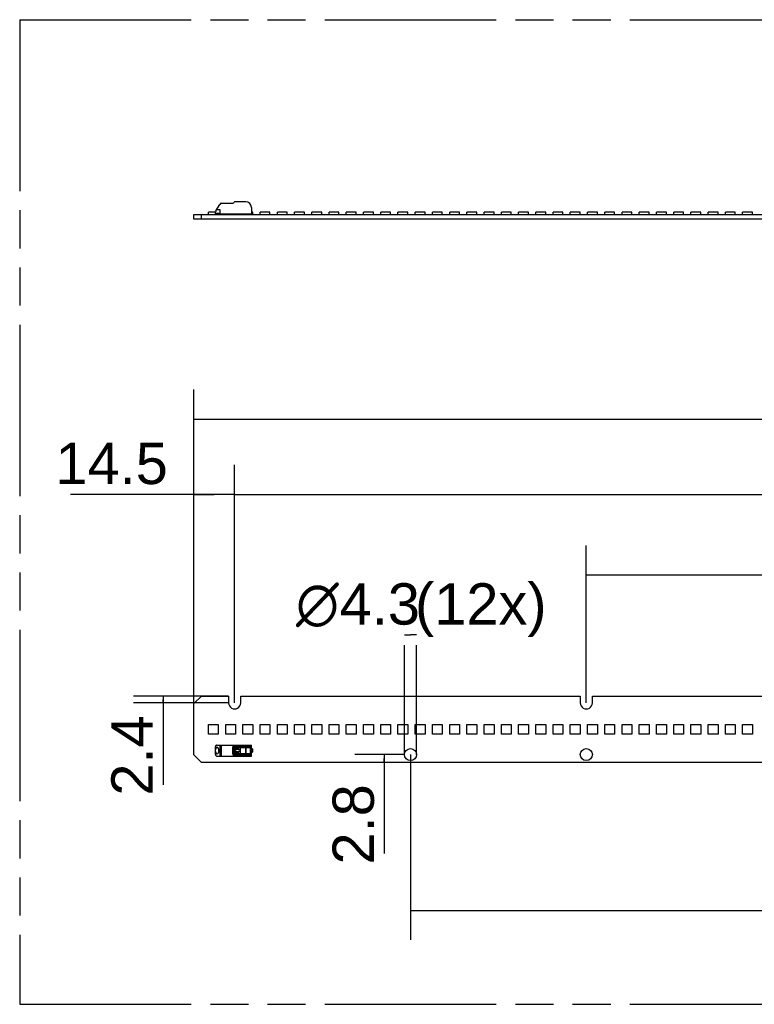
# Model space of a CAD drawing. Header units: millimetres. Extents: x 0 to 210, y 0 to 297.
# Tile 3 of 8: x 50 to 87, y 133 to 183. Entities that reach past the tile are written whole.
import ezdxf
from ezdxf.enums import TextEntityAlignment as Align

# ---------------------------------------------------------------- set-up
doc = ezdxf.new("R2010")
doc.units = ezdxf.units.MM
doc.header["$LTSCALE"] = 19.36
doc.linetypes.add('PHANTOM', pattern=[0.8, 0.45, -0.05, 0.1, -0.05, 0.1, -0.05])
doc.layers.get('0').update_dxf_attribs({"linetype": 'CONTINUOUS'})
doc.layers.add('DEFAULT_3', color=7, linetype='PHANTOM')
doc.layers.add('Z_DIM_2D', color=7, linetype='CONTINUOUS')
doc.styles.add('TEXTSTYLE_3', font='helveticaneueltw1g-ltcn.otf')
doc.styles.add('TEXTSTYLE_4', font='gdt', dxfattribs={"width": 0.7})
doc.dimstyles.new('DIMSTYLE_1', dxfattribs={"dimtxt": 2.1, "dimasz": 3.5, "dimexe": 1.5, "dimexo": 0, "dimgap": 0.525, "dimtad": 1, "dimdec": 3, "dimlfac": 7.000007, "dimdsep": 46, "dimtxsty": 'TEXTSTYLE_3', "dimblk": '_FILLED', "dimblk1": '_FILLED', "dimblk2": '_FILLED', "dimcen": 0.09, "dimclrt": 5, "dimadec": 0, "dimazin": 0, "dimtp": 0.2, "dimtm": 0.2, "dimtfac": 1, "dimtdec": 3, "dimtofl": 0, "dimtmove": 0, "dimatfit": 3, "dimldrblk": '_FILLED', "dimfxl": 0, "dimtolj": 1, "dimarcsym": 0})
doc.dimstyles.new('DIMSTYLE_2', dxfattribs={"dimtxt": 2.1, "dimasz": 3.5, "dimexe": 1.5, "dimexo": 0, "dimgap": 0.525, "dimtad": 1, "dimdec": 3, "dimlfac": 7.000007, "dimdsep": 46, "dimtxsty": 'TEXTSTYLE_3', "dimblk": '_FILLED', "dimblk1": '_FILLED', "dimblk2": '_FILLED', "dimcen": 0.09, "dimclrt": 5, "dimadec": 0, "dimazin": 0, "dimtp": 0.5, "dimtm": 0.5, "dimtfac": 1, "dimtdec": 3, "dimtofl": 0, "dimtmove": 0, "dimatfit": 3, "dimldrblk": '_FILLED', "dimfxl": 0, "dimtolj": 1, "dimarcsym": 0})
doc.dimstyles.new('DIMSTYLE_3', dxfattribs={"dimtxt": 2.1, "dimasz": 3.5, "dimexe": 1.5, "dimexo": 0, "dimgap": 0.525, "dimtad": 1, "dimdec": 3, "dimlfac": 7.000007, "dimdsep": 46, "dimtxsty": 'TEXTSTYLE_3', "dimblk": '_FILLED', "dimblk1": '_FILLED', "dimblk2": '_FILLED', "dimcen": 0.09, "dimclrt": 5, "dimadec": 0, "dimazin": 0, "dimtp": 0.8, "dimtm": 0.8, "dimtfac": 1, "dimtdec": 3, "dimtofl": 0, "dimtmove": 0, "dimatfit": 3, "dimldrblk": '_FILLED', "dimfxl": 0, "dimtolj": 1, "dimarcsym": 0})
doc.dimstyles.new('DIMSTYLE_4', dxfattribs={"dimtxt": 2.1, "dimasz": 3.5, "dimexe": 1.5, "dimexo": 0, "dimgap": 0.525, "dimtad": 1, "dimdec": 3, "dimlfac": 7.000007, "dimdsep": 46, "dimtxsty": 'TEXTSTYLE_3', "dimblk": '_FILLED', "dimblk1": '_FILLED', "dimblk2": '_FILLED', "dimcen": 0.09, "dimclrt": 5, "dimadec": 0, "dimazin": 0, "dimtp": 0.1, "dimtm": 0.1, "dimtfac": 1, "dimtdec": 3, "dimtofl": 0, "dimtmove": 0, "dimatfit": 3, "dimldrblk": '_FILLED', "dimfxl": 0, "dimtolj": 1, "dimarcsym": 0})

# ---------------------------------------------------------------- blocks, each defined once
blk = doc.blocks.new('*D3')
at = {"layer": 'Z_DIM_2D', "color": 2, "linetype": 'Continuous'}
for p, q in [((78.899, 147.988), (78.899, 155.985)), ((118.899, 147.988), (118.899, 155.985)), ((78.899, 154.485), (98.899, 154.485)), ((118.899, 154.485), (98.899, 154.485))]:
    blk.add_line(p, q, dxfattribs=at)
at = {"layer": 'Z_DIM_2D', "color": 5, "linetype": 'Continuous', "style": 'TEXTSTYLE_3'}
blk.add_text('280', height=2.1, dxfattribs=at).set_placement((98.899, 155.01), align=Align.CENTER)
blk = doc.blocks.new('_FILLED')
at = {"color": 0, "linetype": 'ByBlock'}
blk.add_solid([(0, 0), (-1, 0.125), (-1, -0.125)], dxfattribs=at)
blk = doc.blocks.new('_NONE')
blk = doc.blocks.new('*D4')
at = {"layer": 'Z_DIM_2D', "color": 2, "linetype": 'Continuous'}
for p, q in [((61.042, 147.988), (61.042, 160.072)), ((136.756, 147.988), (136.756, 160.072)), ((61.042, 158.572), (98.899, 158.572)), ((136.756, 158.572), (98.899, 158.572))]:
    blk.add_line(p, q, dxfattribs=at)
at = {"layer": 'Z_DIM_2D', "color": 5, "linetype": 'Continuous', "style": 'TEXTSTYLE_3'}
blk.add_text('530', height=2.1, dxfattribs=at).set_placement((98.899, 159.097), align=Align.CENTER)
blk = doc.blocks.new('*D5')
at = {"layer": 'Z_DIM_2D', "color": 2, "linetype": 'Continuous'}
for p, q in [((58.97, 147.948), (58.97, 163.893)), ((138.827, 147.948), (138.827, 163.893)), ((58.97, 162.393), (98.899, 162.393)), ((138.827, 162.393), (98.899, 162.393))]:
    blk.add_line(p, q, dxfattribs=at)
at = {"layer": 'Z_DIM_2D', "color": 5, "linetype": 'Continuous', "style": 'TEXTSTYLE_3'}
blk.add_text('559', height=2.1, dxfattribs=at).set_placement((98.899, 162.918), align=Align.CENTER)
blk = doc.blocks.new('*D6')
at = {"layer": 'Z_DIM_2D', "color": 2, "linetype": 'Continuous'}
for p, q in [((58.97, 147.948), (58.97, 160.072)), ((61.042, 147.988), (61.042, 160.072)), ((60.006, 158.572), (52.714, 158.572)), ((58.97, 158.572), (60.006, 158.572)), ((61.042, 158.572), (60.006, 158.572))]:
    blk.add_line(p, q, dxfattribs=at)
at = {"layer": 'Z_DIM_2D', "color": 5, "linetype": 'Continuous', "style": 'TEXTSTYLE_3'}
blk.add_text('14.5', height=2.1, dxfattribs=at).set_placement((57.651, 159.097), align=Align.RIGHT)
blk = doc.blocks.new('*D7')
at = {"layer": 'Z_DIM_2D', "color": 2, "linetype": 'Continuous'}
for p, q in [((60.734, 148.331), (55.905, 148.331)), ((57.405, 148.331), (57.405, 148.16)), ((57.405, 147.988), (57.405, 148.16)), ((57.405, 148.16), (57.405, 143.826)), ((60.734, 147.988), (55.905, 147.988))]:
    blk.add_line(p, q, dxfattribs=at)
at = {"layer": 'Z_DIM_2D', "color": 5, "linetype": 'Continuous', "style": 'TEXTSTYLE_3'}
blk.add_text('2.4', height=2.1, rotation=90, dxfattribs=at).set_placement((56.88, 147.352), align=Align.RIGHT)
blk = doc.blocks.new('*D8')
at = {"layer": 'Z_DIM_2D', "color": 2, "linetype": 'Continuous'}
for p, q in [((69.663, 145.36), (67.14, 145.36)), ((68.64, 145.36), (68.64, 145.16)), ((68.64, 144.96), (68.64, 145.16)), ((68.64, 145.16), (68.64, 140.33))]:
    blk.add_line(p, q, dxfattribs=at)
at = {"layer": 'Z_DIM_2D', "color": 5, "linetype": 'Continuous', "style": 'TEXTSTYLE_3'}
blk.add_text('2.8', height=2.1, rotation=90, dxfattribs=at).set_placement((68.115, 143.856), align=Align.RIGHT)
blk = doc.blocks.new('*D10')
at = {"layer": 'Z_DIM_2D', "color": 2, "linetype": 'Continuous'}
for p, q in [((69.97, 145.36), (69.97, 135.951)), ((127.827, 145.36), (127.827, 135.951)), ((69.97, 137.451), (98.899, 137.451)), ((127.827, 137.451), (98.899, 137.451))]:
    blk.add_line(p, q, dxfattribs=at)
at = {"layer": 'Z_DIM_2D', "color": 5, "linetype": 'Continuous', "style": 'TEXTSTYLE_3'}
blk.add_text('405', height=2.1, dxfattribs=at).set_placement((98.899, 137.976), align=Align.CENTER)
blk = doc.blocks.new('*D14')
at = {"layer": 'Z_DIM_2D', "color": 2, "linetype": 'Continuous'}
for p, q in [((69.663, 151.436), (69.97, 151.436)), ((70.277, 151.436), (69.97, 151.436)), ((69.663, 145.36), (69.663, 150.911)), ((70.277, 145.36), (70.277, 150.911))]:
    blk.add_line(p, q, dxfattribs=at)
at = {"layer": 'Z_DIM_2D', "color": 5, "linetype": 'Continuous'}
for s, style, p in [('4.3', 'TEXTSTYLE_3', (68.412, 151.961)), (' (12x)', 'TEXTSTYLE_3', (73.133, 151.961)), ('n', 'TEXTSTYLE_4', (65.249, 151.961))]:
    blk.add_text(s, height=2.1, dxfattribs=dict(at, style=style)).set_placement(p, align=Align.CENTER)

msp = doc.modelspace()

# ---------------------------------------------------------------- linework, layer by layer
at = {"color": 7, "linetype": 'Continuous'}
for p, q in [((60.09167, 172.96807), (60.28452, 173.30211)), ((60.30588, 173.02354), (60.12369, 173.02354)), ((60.30588, 172.81283), (60.30588, 173.02354)), ((60.37731, 173.35568), (60.96081, 173.35568)), ((61.00205, 173.39854), (60.98556, 173.36997)), ((61.60588, 173.43425), (61.06391, 173.43425)), ((61.8916, 173.14854), (61.8916, 172.81283)), ((58.97017, 172.5554), (58.97017, 172.79111)), ((58.97017, 172.79111), (138.82723, 172.79111)), ((138.82723, 172.5554), (58.97017, 172.5554)), ((59.35413, 172.5554), (59.35413, 172.79111)), ((59.71195, 172.79111), (59.71195, 172.90568)), ((60.07731, 172.90568), (59.71195, 172.90568)), ((60.07731, 172.84854), (60.07731, 172.9145)), ((60.07731, 172.84854), (60.30588, 172.84854)), ((60.07731, 172.81283), (60.07731, 172.83426)), ((60.07731, 172.83426), (60.30588, 172.83426)), ((60.07731, 172.81283), (60.09903, 172.79111)), ((60.21195, 172.83426), (60.21195, 172.84854)), ((60.30588, 172.81283), (61.8916, 172.81283)), ((60.66596, 172.79943), (60.69469, 172.81283)), ((61.08695, 172.79111), (61.08695, 172.81283)), ((61.46195, 172.79111), (61.46195, 172.81283)), ((61.96195, 172.90568), (61.8916, 172.90568)), ((61.8916, 172.83426), (61.94874, 172.83426)), ((61.92702, 172.79111), (61.94874, 172.81283)), ((61.94874, 172.83426), (61.94874, 172.81283)), ((61.96195, 172.79111), (61.96195, 172.90568)), ((62.33695, 172.79111), (62.33695, 172.90568)), ((62.83695, 172.90568), (62.33695, 172.90568)), ((62.83695, 172.79111), (62.83695, 172.90568)), ((63.21195, 172.79111), (63.21195, 172.90568)), ((63.71195, 172.90568), (63.21195, 172.90568)), ((63.71195, 172.79111), (63.71195, 172.90568)), ((64.08695, 172.79111), (64.08695, 172.90568)), ((64.58695, 172.90568), (64.08695, 172.90568)), ((64.58695, 172.79111), (64.58695, 172.90568)), ((64.96195, 172.79111), (64.96195, 172.90568)), ((65.46195, 172.90568), (64.96195, 172.90568)), ((65.46195, 172.79111), (65.46195, 172.90568)), ((65.83695, 172.79111), (65.83695, 172.90568)), ((66.33695, 172.90568), (65.83695, 172.90568)), ((66.33695, 172.79111), (66.33695, 172.90568)), ((66.71195, 172.79111), (66.71195, 172.90568)), ((67.21195, 172.90568), (66.71195, 172.90568)), ((67.21195, 172.79111), (67.21195, 172.90568)), ((67.58695, 172.79111), (67.58695, 172.90568)), ((68.08695, 172.90568), (67.58695, 172.90568)), ((68.08695, 172.79111), (68.08695, 172.90568)), ((68.46195, 172.79111), (68.46195, 172.90568)), ((68.96195, 172.90568), (68.46195, 172.90568)), ((68.96195, 172.79111), (68.96195, 172.90568)), ((69.33694, 172.79111), (69.33694, 172.90568)), ((69.83694, 172.90568), (69.33694, 172.90568)), ((69.83694, 172.79111), (69.83694, 172.90568)), ((70.21194, 172.79111), (70.21194, 172.90568)), ((70.71194, 172.90568), (70.21194, 172.90568)), ((70.71194, 172.79111), (70.71194, 172.90568)), ((71.08694, 172.79111), (71.08694, 172.90568)), ((71.58694, 172.90568), (71.08694, 172.90568)), ((71.58694, 172.79111), (71.58694, 172.90568)), ((71.96194, 172.79111), (71.96194, 172.90568)), ((72.46194, 172.90568), (71.96194, 172.90568)), ((72.46194, 172.79111), (72.46194, 172.90568)), ((72.83694, 172.79111), (72.83694, 172.90568)), ((73.33694, 172.90568), (72.83694, 172.90568)), ((73.33694, 172.79111), (73.33694, 172.90568)), ((73.71194, 172.79111), (73.71194, 172.90568)), ((74.21194, 172.90568), (73.71194, 172.90568)), ((74.21194, 172.79111), (74.21194, 172.90568)), ((74.58694, 172.79111), (74.58694, 172.90568)), ((75.08694, 172.90568), (74.58694, 172.90568)), ((75.08694, 172.79111), (75.08694, 172.90568)), ((75.46194, 172.79111), (75.46194, 172.90568)), ((75.96194, 172.90568), (75.46194, 172.90568)), ((75.96194, 172.79111), (75.96194, 172.90568)), ((76.33694, 172.79111), (76.33694, 172.90568)), ((76.83694, 172.90568), (76.33694, 172.90568)), ((76.83694, 172.79111), (76.83694, 172.90568)), ((77.21194, 172.79111), (77.21194, 172.90568)), ((77.71194, 172.90568), (77.21194, 172.90568)), ((77.71194, 172.79111), (77.71194, 172.90568)), ((78.08694, 172.79111), (78.08694, 172.90568)), ((78.58694, 172.90568), (78.08694, 172.90568)), ((78.58694, 172.79111), (78.58694, 172.90568)), ((78.96194, 172.79111), (78.96194, 172.90568)), ((79.46193, 172.90568), (78.96194, 172.90568)), ((79.46193, 172.79111), (79.46193, 172.90568)), ((79.83693, 172.79111), (79.83693, 172.90568)), ((80.33693, 172.90568), (79.83693, 172.90568)), ((80.33693, 172.79111), (80.33693, 172.90568)), ((80.71193, 172.79111), (80.71193, 172.90568)), ((81.21193, 172.90568), (80.71193, 172.90568)), ((81.21193, 172.79111), (81.21193, 172.90568)), ((81.58693, 172.79111), (81.58693, 172.90568)), ((82.08693, 172.90568), (81.58693, 172.90568)), ((82.08693, 172.79111), (82.08693, 172.90568)), ((82.46193, 172.79111), (82.46193, 172.90568)), ((82.96193, 172.90568), (82.46193, 172.90568)), ((82.96193, 172.79111), (82.96193, 172.90568)), ((83.33693, 172.79111), (83.33693, 172.90568)), ((83.83693, 172.90568), (83.33693, 172.90568)), ((83.83693, 172.79111), (83.83693, 172.90568)), ((84.21193, 172.79111), (84.21193, 172.90568)), ((84.71193, 172.90568), (84.21193, 172.90568)), ((84.71193, 172.79111), (84.71193, 172.90568)), ((85.08693, 172.79111), (85.08693, 172.90568)), ((85.58693, 172.90568), (85.08693, 172.90568)), ((85.58693, 172.79111), (85.58693, 172.90568)), ((85.96193, 172.79111), (85.96193, 172.90568)), ((86.46193, 172.90568), (85.96193, 172.90568)), ((86.46193, 172.79111), (86.46193, 172.90568)), ((86.83693, 172.79111), (86.83693, 172.90568)), ((87.33693, 172.90568), (86.83693, 172.90568)), ((87.33693, 172.79111), (87.33693, 172.90568)), ((59.35322, 148.33124), (58.97017, 147.94819)), ((59.35322, 148.33124), (60.73445, 148.33124)), ((60.73445, 148.33124), (60.73445, 147.98839)), ((61.34874, 147.98839), (61.34874, 148.33124)), ((61.34874, 148.33124), (78.59158, 148.33124)), ((78.59158, 148.33124), (78.59158, 147.98839)), ((79.20586, 147.98839), (79.20586, 148.33124)), ((79.20586, 148.33124), (96.4487, 148.33124)), ((58.97017, 145.34378), (58.97017, 147.94819)), ((59.71195, 146.39553), (59.71195, 146.89553)), ((59.71195, 146.89553), (60.21195, 146.89553)), ((60.21195, 146.89553), (60.21195, 146.39553)), ((60.58695, 146.39553), (60.58695, 146.89553)), ((60.58695, 146.89553), (61.08695, 146.89553)), ((61.08695, 146.89553), (61.08695, 146.39553)), ((61.46195, 146.39553), (61.46195, 146.89553)), ((61.46195, 146.89553), (61.96195, 146.89553)), ((61.96195, 146.89553), (61.96195, 146.39553)), ((62.33695, 146.39553), (62.33695, 146.89553)), ((62.33695, 146.89553), (62.83695, 146.89553)), ((62.83695, 146.89553), (62.83695, 146.39553)), ((63.21195, 146.39553), (63.21195, 146.89553)), ((63.21195, 146.89553), (63.71195, 146.89553)), ((63.71195, 146.89553), (63.71195, 146.39553)), ((64.08695, 146.39553), (64.08695, 146.89553)), ((64.08695, 146.89553), (64.58695, 146.89553)), ((64.58695, 146.89553), (64.58695, 146.39553)), ((64.96195, 146.39553), (64.96195, 146.89553)), ((64.96195, 146.89553), (65.46195, 146.89553)), ((65.46195, 146.89553), (65.46195, 146.39553)), ((65.83695, 146.39553), (65.83695, 146.89553)), ((65.83695, 146.89553), (66.33695, 146.89553)), ((66.33695, 146.89553), (66.33695, 146.39553)), ((66.71195, 146.39553), (66.71195, 146.89553)), ((66.71195, 146.89553), (67.21195, 146.89553)), ((67.21195, 146.89553), (67.21195, 146.39553)), ((67.58695, 146.39553), (67.58695, 146.89553)), ((67.58695, 146.89553), (68.08695, 146.89553)), ((68.08695, 146.89553), (68.08695, 146.39553)), ((68.46195, 146.39553), (68.46195, 146.89553)), ((68.46195, 146.89553), (68.96195, 146.89553)), ((68.96195, 146.89553), (68.96195, 146.39553)), ((69.33694, 146.39553), (69.33694, 146.89553)), ((69.33694, 146.89553), (69.83694, 146.89553)), ((69.83694, 146.89553), (69.83694, 146.39553)), ((70.21194, 146.39553), (70.21194, 146.89553)), ((70.21194, 146.89553), (70.71194, 146.89553)), ((70.71194, 146.89553), (70.71194, 146.39553)), ((71.08694, 146.39553), (71.08694, 146.89553)), ((71.08694, 146.89553), (71.58694, 146.89553)), ((71.58694, 146.89553), (71.58694, 146.39553)), ((71.96194, 146.39553), (71.96194, 146.89553)), ((71.96194, 146.89553), (72.46194, 146.89553)), ((72.46194, 146.89553), (72.46194, 146.39553)), ((72.83694, 146.39553), (72.83694, 146.89553)), ((72.83694, 146.89553), (73.33694, 146.89553)), ((73.33694, 146.89553), (73.33694, 146.39553)), ((73.71194, 146.39553), (73.71194, 146.89553)), ((73.71194, 146.89553), (74.21194, 146.89553)), ((74.21194, 146.89553), (74.21194, 146.39553)), ((74.58694, 146.39553), (74.58694, 146.89553)), ((74.58694, 146.89553), (75.08694, 146.89553)), ((75.08694, 146.89553), (75.08694, 146.39553)), ((75.46194, 146.39553), (75.46194, 146.89553)), ((75.46194, 146.89553), (75.96194, 146.89553)), ((75.96194, 146.89553), (75.96194, 146.39553)), ((76.33694, 146.39553), (76.33694, 146.89553)), ((76.33694, 146.89553), (76.83694, 146.89553)), ((76.83694, 146.89553), (76.83694, 146.39553)), ((77.21194, 146.39553), (77.21194, 146.89553)), ((77.21194, 146.89553), (77.71194, 146.89553)), ((77.71194, 146.89553), (77.71194, 146.39553)), ((78.08694, 146.39553), (78.08694, 146.89553)), ((78.08694, 146.89553), (78.58694, 146.89553)), ((78.58694, 146.89553), (78.58694, 146.39553)), ((78.96194, 146.39553), (78.96194, 146.89553)), ((78.96194, 146.89553), (79.46193, 146.89553)), ((79.46193, 146.89553), (79.46193, 146.39553)), ((79.83693, 146.39553), (79.83693, 146.89553)), ((79.83693, 146.89553), (80.33693, 146.89553)), ((80.33693, 146.89553), (80.33693, 146.39553)), ((80.71193, 146.39553), (80.71193, 146.89553)), ((80.71193, 146.89553), (81.21193, 146.89553)), ((81.21193, 146.89553), (81.21193, 146.39553)), ((81.58693, 146.39553), (81.58693, 146.89553)), ((81.58693, 146.89553), (82.08693, 146.89553)), ((82.08693, 146.89553), (82.08693, 146.39553)), ((82.46193, 146.39553), (82.46193, 146.89553)), ((82.46193, 146.89553), (82.96193, 146.89553)), ((82.96193, 146.89553), (82.96193, 146.39553)), ((83.33693, 146.39553), (83.33693, 146.89553)), ((83.33693, 146.89553), (83.83693, 146.89553)), ((83.83693, 146.89553), (83.83693, 146.39553)), ((84.21193, 146.39553), (84.21193, 146.89553)), ((84.21193, 146.89553), (84.71193, 146.89553)), ((84.71193, 146.89553), (84.71193, 146.39553)), ((85.08693, 146.39553), (85.08693, 146.89553)), ((85.08693, 146.89553), (85.58693, 146.89553)), ((85.58693, 146.89553), (85.58693, 146.39553)), ((85.96193, 146.39553), (85.96193, 146.89553)), ((85.96193, 146.89553), (86.46193, 146.89553)), ((86.46193, 146.89553), (86.46193, 146.39553)), ((86.83693, 146.39553), (86.83693, 146.89553)), ((86.83693, 146.89553), (87.33693, 146.89553)), ((87.33693, 146.89553), (87.33693, 146.39553)), ((60.21195, 146.39553), (59.71195, 146.39553)), ((61.08695, 146.39553), (60.58695, 146.39553)), ((61.96195, 146.39553), (61.46195, 146.39553)), ((62.83695, 146.39553), (62.33695, 146.39553)), ((63.71195, 146.39553), (63.21195, 146.39553)), ((64.58695, 146.39553), (64.08695, 146.39553)), ((65.46195, 146.39553), (64.96195, 146.39553)), ((66.33695, 146.39553), (65.83695, 146.39553)), ((67.21195, 146.39553), (66.71195, 146.39553)), ((68.08695, 146.39553), (67.58695, 146.39553)), ((68.96195, 146.39553), (68.46195, 146.39553)), ((69.83694, 146.39553), (69.33694, 146.39553)), ((70.71194, 146.39553), (70.21194, 146.39553)), ((71.58694, 146.39553), (71.08694, 146.39553)), ((72.46194, 146.39553), (71.96194, 146.39553)), ((73.33694, 146.39553), (72.83694, 146.39553)), ((74.21194, 146.39553), (73.71194, 146.39553)), ((75.08694, 146.39553), (74.58694, 146.39553)), ((75.96194, 146.39553), (75.46194, 146.39553)), ((76.83694, 146.39553), (76.33694, 146.39553)), ((77.71194, 146.39553), (77.21194, 146.39553)), ((78.58694, 146.39553), (78.08694, 146.39553)), ((79.46193, 146.39553), (78.96194, 146.39553)), ((80.33693, 146.39553), (79.83693, 146.39553)), ((81.21193, 146.39553), (80.71193, 146.39553)), ((82.08693, 146.39553), (81.58693, 146.39553)), ((82.96193, 146.39553), (82.46193, 146.39553)), ((83.83693, 146.39553), (83.33693, 146.39553)), ((84.71193, 146.39553), (84.21193, 146.39553)), ((85.58693, 146.39553), (85.08693, 146.39553)), ((86.46193, 146.39553), (85.96193, 146.39553)), ((87.33693, 146.39553), (86.83693, 146.39553)), ((60.07731, 145.36264), (60.07731, 145.7764)), ((60.11457, 145.84553), (61.8916, 145.84553)), ((60.94874, 145.38125), (60.94874, 145.75267)), ((60.97731, 145.78124), (61.8916, 145.78124)), ((61.00588, 145.78124), (61.00588, 145.35267)), ((61.0333, 145.40982), (61.0333, 145.7241)), ((61.0333, 145.7241), (61.87731, 145.7241)), ((61.13744, 145.65753), (61.13744, 145.7241)), ((61.14855, 145.7241), (61.14855, 145.63391)), ((61.14855, 145.50001), (61.14855, 145.40982)), ((61.21988, 145.7241), (61.21988, 145.63411)), ((61.22017, 145.74553), (61.22017, 145.78124)), ((61.77731, 145.74553), (61.22017, 145.74553)), ((61.23694, 145.65942), (61.23694, 145.7241)), ((61.31518, 145.7241), (61.31518, 145.40982)), ((61.77731, 145.74553), (61.77731, 145.78124)), ((61.84874, 145.40982), (61.84874, 145.7241)), ((61.8916, 145.28839), (61.8916, 145.84553)), ((61.94874, 145.65267), (61.8916, 145.65267)), ((61.94874, 145.65267), (61.94874, 145.48124)), ((58.97017, 145.34378), (59.35413, 144.95982)), ((60.12369, 145.28839), (61.8916, 145.28839)), ((60.97731, 145.35267), (61.8916, 145.35267)), ((61.0333, 145.40982), (61.87731, 145.40982)), ((61.13744, 145.40982), (61.13744, 145.47639)), ((61.21988, 145.4998), (61.21988, 145.40982)), ((61.22017, 145.38839), (61.22017, 145.35267)), ((61.22017, 145.38839), (61.77731, 145.38839)), ((61.23694, 145.40982), (61.23694, 145.4745)), ((61.77731, 145.35267), (61.77731, 145.38839)), ((61.8916, 145.48124), (61.94874, 145.48124)), ((138.44327, 144.95982), (59.35413, 144.95982))]:
    msp.add_line(p, q, dxfattribs=at)
at = {"color": 9, "linetype": 'Continuous'}
for p, q in [((60.09167, 145.69124), (60.09167, 145.82254)), ((60.28452, 145.84553), (60.28452, 145.28839)), ((60.37731, 145.28839), (60.37731, 145.84553)), ((60.96081, 145.84553), (60.96081, 145.77609)), ((60.98556, 145.78124), (60.98556, 145.84553)), ((61.00205, 145.84553), (61.00205, 145.78124)), ((61.03479, 145.7241), (61.03479, 145.40982)), ((61.06391, 145.78124), (61.06391, 145.84553)), ((61.06482, 145.40982), (61.06482, 145.7241)), ((61.60588, 145.84553), (61.60588, 145.78124)), ((61.60808, 145.78124), (61.60808, 145.74553)), ((61.60931, 145.7241), (61.60931, 145.40982)), ((61.61427, 145.40982), (61.61427, 145.7241)), ((61.87731, 145.40982), (61.87731, 145.7241)), ((60.09167, 145.31772), (60.09167, 145.44268)), ((60.96081, 145.35783), (60.96081, 145.28839)), ((60.98556, 145.28839), (60.98556, 145.35267)), ((61.00205, 145.35267), (61.00205, 145.28839)), ((61.06391, 145.28839), (61.06391, 145.35267)), ((61.60588, 145.35267), (61.60588, 145.28839)), ((61.60808, 145.38839), (61.60808, 145.35267))]:
    msp.add_line(p, q, dxfattribs=at)
at = {"color": 7, "linetype": 'Continuous'}
for centre in [(69.97016, 145.35982), (78.89872, 145.35982)]:
    msp.add_circle(centre, 0.30714, dxfattribs=at)
for centre, radius, start, end in [((60.37731, 173.24854), 0.10714, 90, 150), ((60.96081, 173.38425), 0.02857, 270, 330), ((61.06391, 173.36283), 0.07143, 90, 150), ((61.60588, 173.14854), 0.28571, 0, 90), ((60.18445, 172.9145), 0.10714, 150, 180), ((61.70588, 172.89854), 0.10714, 233.223521, 270.757658), ((61.0416, 147.98839), 0.30714, 179.99913, 360), ((78.89872, 147.98839), 0.30714, 179.99913, 360), ((60.97731, 145.75267), 0.02857, 90, 180), ((61.18648, 145.56696), 0.103, 118.438027, 241.562258), ((61.19126, 145.56696), 0.10313, 296.29394, 63.705947), ((60.97731, 145.38125), 0.02857, 180, 270)]:
    msp.add_arc(centre, radius, start, end, dxfattribs=at)
for centre, major_axis, start_param, end_param in [((60.19386, 145.56284), (0, 0.31429), 0.4522318, 0.59824812), ((60.1505, 145.56696), (0, 0.16071), -3.82832875, 0.6867361), ((60.19207, 145.5795), (0, 0.31429), -3.72798178, -3.52800882)]:
    msp.add_ellipse(centre, major_axis=major_axis, ratio=0.57735027, start_param=start_param, end_param=end_param, dxfattribs=at)
for points, knots in [([(60.09167, 145.69124), (60.08421, 145.68065), (60.0772, 145.65154), (60.07731, 145.62327), (60.07731, 145.60769)], [0, 0, 0, 0, 0.45394006, 1, 1, 1, 1]), ([(60.07731, 145.52623), (60.07731, 145.51064), (60.0772, 145.48238), (60.08421, 145.45327), (60.09167, 145.44268)], [0, 0, 0, 0, 0.54607123, 1, 1, 1, 1]), ([(60.09167, 145.82254), (60.08395, 145.81343), (60.07805, 145.79694), (60.07731, 145.78074), (60.07731, 145.7764)], [0, 0, 0, 0, 0.73360694, 1, 1, 1, 1]), ([(61.13744, 145.65753), (61.13858, 145.65623), (61.14367, 145.64907), (61.1466, 145.64065), (61.14855, 145.63391)], [0, 0, 0, 0, 0.19725586, 1, 1, 1, 1]), ([(61.14855, 145.50001), (61.14781, 145.49747), (61.14514, 145.4892), (61.14146, 145.48095), (61.13744, 145.47639)], [0, 0, 0, 0, 0.30335626, 1, 1, 1, 1]), ([(61.14855, 145.63391), (61.15934, 145.6397), (61.18418, 145.64588), (61.20906, 145.63985), (61.21988, 145.63411)], [0, 0, 0, 0, 0.50000093, 1, 1, 1, 1]), ([(61.21988, 145.4998), (61.20906, 145.49407), (61.18418, 145.48803), (61.15934, 145.49422), (61.14855, 145.50001)], [0, 0, 0, 0, 0.49999907, 1, 1, 1, 1]), ([(61.21988, 145.63411), (61.22099, 145.63699), (61.22505, 145.64631), (61.23101, 145.65541), (61.23694, 145.65942)], [0, 0, 0, 0, 0.30106175, 1, 1, 1, 1]), ([(60.07731, 145.36264), (60.07731, 145.35842), (60.07806, 145.3426), (60.08401, 145.32653), (60.09167, 145.31772)], [0, 0, 0, 0, 0.2658772, 1, 1, 1, 1]), ([(61.23694, 145.4745), (61.23522, 145.47566), (61.2275, 145.48257), (61.22282, 145.49216), (61.21988, 145.4998)], [0, 0, 0, 0, 0.20250236, 1, 1, 1, 1])]:
    msp.add_open_spline(points, degree=3, knots=knots, dxfattribs=at)
at = {"layer": 'DEFAULT_3', "color": 91, "linetype": 'PHANTOM', "true_color": 0x80ff80}
for p, q in [((50.12864, 182.68), (50.12864, 132.68)), ((50.12864, 182.68), (150.12864, 182.68)), ((50.12864, 132.68), (150.12864, 132.68))]:
    msp.add_line(p, q, dxfattribs=at)

# ---------------------------------------------------------------- dimensions: what is measured, and where the dimension line sits
at = {"layer": 'Z_DIM_2D', "color": 2, "linetype": 'Continuous'}
for base, p1, p2, angle, dimstyle, picture, middle in [((58.97017, 162.39291), (138.82723, 147.94819), (58.97017, 147.94819), 180, 'DIMSTYLE_3', '*D5', (98.90262, 162.39291)), ((78.89872, 154.48522), (118.89868, 147.98839), (78.89872, 147.98839), 180, 'DIMSTYLE_2', '*D3', (98.90262, 154.48522)), ((57.40533, 147.98839), (60.73445, 148.33124), (60.73445, 147.98839), 270, 'DIMSTYLE_4', '*D7', (57.40533, 145.60477)), ((68.64006, 145.35982), (59.35413, 144.95982), (67.14006, 145.35982), 90, 'DIMSTYLE_4', '*D8', (68.64006, 142.09732))]:
    dim = msp.add_linear_dim(base=base, p1=p1, p2=p2, angle=angle, dimstyle=dimstyle, override={"dimblk1": 'NONE', "dimblk2": 'NONE', "dimsah": 1}, dxfattribs=at)
    dim.commit()
    dim.dimension.update_dxf_attribs({"geometry": picture, "text_midpoint": middle, "dimtype": 160})
for base, p1, p2, dimstyle, picture, middle in [((61.0416, 158.57186), (58.97017, 147.94819), (61.0416, 147.98839), 'DIMSTYLE_1', '*D6', (55.22562, 158.57186)), ((136.75581, 158.57186), (61.0416, 147.98839), (136.75581, 147.98839), 'DIMSTYLE_3', '*D4', (98.8987, 158.57186)), ((127.82724, 137.45099), (69.97016, 145.35982), (127.82724, 145.35982), 'DIMSTYLE_3', '*D10', (98.88303, 137.45099))]:
    dim = msp.add_linear_dim(base=base, p1=p1, p2=p2, dimstyle=dimstyle, override={"dimblk1": 'NONE', "dimblk2": 'NONE', "dimsah": 1}, dxfattribs=at)
    dim.commit()
    dim.dimension.update_dxf_attribs({"geometry": picture, "text_midpoint": middle, "dimtype": 160})
dim = msp.add_linear_dim(base=(70.2773, 151.4363), p1=(69.66302, 145.35982), p2=(70.2773, 145.35982), text='%%c<> (12x)', dimstyle='DIMSTYLE_4', override={"dimblk1": 'NONE', "dimblk2": 'NONE', "dimsah": 1}, dxfattribs=at)
dim.commit()
dim.dimension.update_dxf_attribs({"geometry": '*D14', "text_midpoint": (69.97016, 151.4363), "dimtype": 160})

doc.saveas('drawing.dxf')
